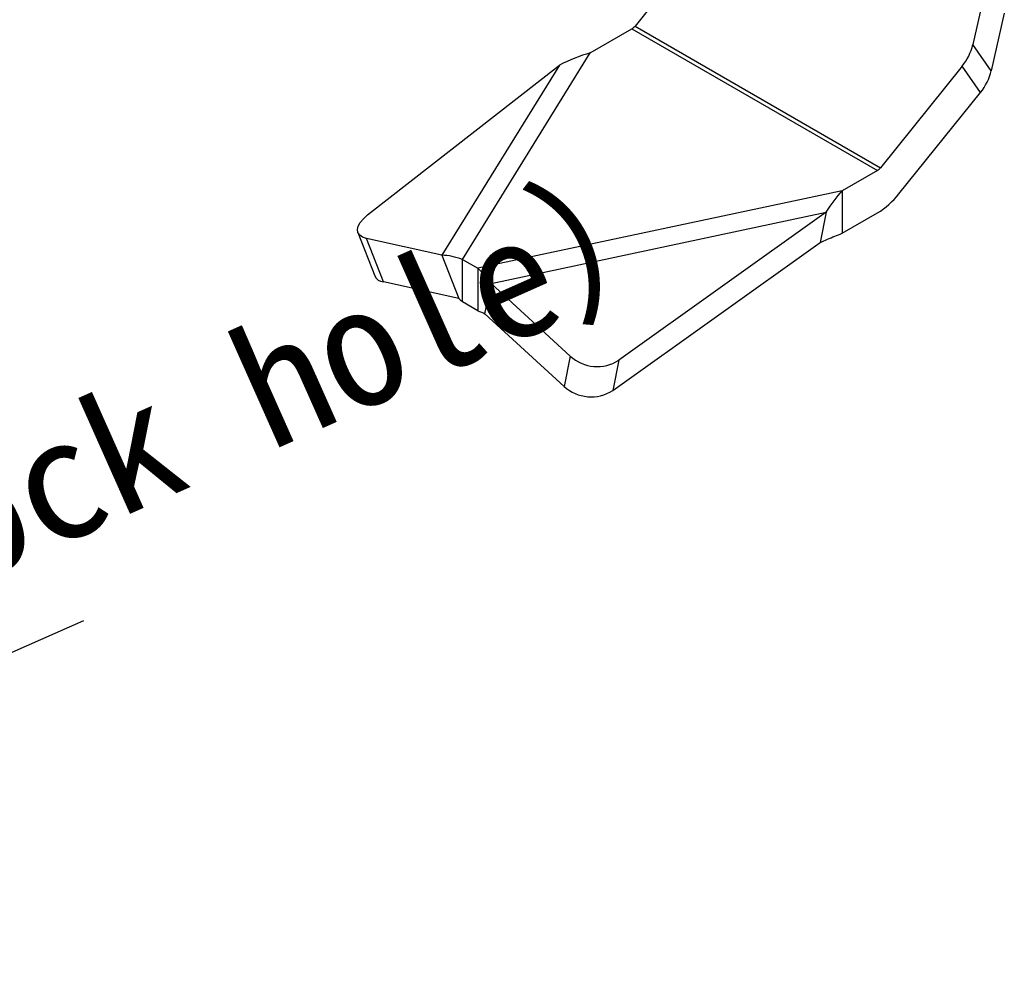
# Model space of a CAD drawing. Header units: millimetres. Extents: x 5820 to 6228, y 2147 to 2435.
# Tile 13 of 20: x 6051 to 6108, y 2293 to 2348. Entities that reach past the tile are written whole.
import ezdxf

# ---------------------------------------------------------------- set-up
doc = ezdxf.new("R2010")
doc.units = ezdxf.units.MM
doc.layers.add('1轮廓实线层', color=7, linetype='Continuous')
doc.layers.add('2细线层', color=3, linetype='Continuous')
doc.styles.add('SLDTEXTSTYLE1', font='txt')
doc.dimstyles.new('SLDDIMSTYLE2', dxfattribs={"dimtxt": 7, "dimasz": 8.16, "dimexe": 0, "dimexo": 0.0625, "dimgap": 1.75, "dimtad": 2, "dimdec": 0, "dimrnd": 1e-09, "dimzin": 4, "dimdsep": 46, "dimtxsty": 'SLDTEXTSTYLE1', "dimblk1": 'NONE', "dimsah": 1, "dimcen": 0, "dimadec": 0, "dimazin": 1, "dimtfac": 1, "dimtmove": 0, "dimatfit": 3, "dimldrblk": 'NONE', "dimfxl": 1, "dimfrac": 2, "dimtolj": 1, "dimtzin": 12, "dimarcsym": 0})

# ---------------------------------------------------------------- blocks, each defined once
blk = doc.blocks.new('*D19')
at = {"layer": '2细线层', "color": 0, "lineweight": -2, "ltscale": 2, "transparency": 16777216}
for p, q in [((6054.455, 2312.891), (5969.883, 2275.222)), ((5955.121, 2268.648), (5962.429, 2271.902))]:
    blk.add_line(p, q, dxfattribs=at)
at = {"layer": '2细线层', "color": 0, "ltscale": 2, "transparency": 16777216}
blk.add_solid([(5969.329, 2276.465), (5970.436, 2273.98), (5962.429, 2271.902)], dxfattribs=at)
at = {"layer": 'Defpoints', "color": 0, "ltscale": 2, "transparency": 16777216}
for p in [(5962.429, 2271.902), (5955.121, 2268.648)]:
    blk.add_point(p, dxfattribs=at)
at = {"layer": '2细线层', "color": 0, "ltscale": 2, "transparency": 16777216, "insert": (5981.235, 2292.901), "char_height": 7, "attachment_point": 1, "rotation": 24.008, "style": 'SLDTEXTSTYLE1'}
blk.add_mtext('\\A1;∅8挂锁孔（Padlock hole）', dxfattribs=at)
blk = doc.blocks.new('_None')

msp = doc.modelspace()

# ---------------------------------------------------------------- linework, layer by layer
at = {"layer": '1轮廓实线层', "linetype": 'Continuous', "lineweight": 25, "ltscale": 2}
for p, q in [((6090.943, 2353.018), (6086.241, 2347.168)), ((6106.459, 2349.42), (6105.708, 2346.107)), ((6107.52, 2347.911), (6106.769, 2344.598)), ((6083.666, 2345.627), (6086.064, 2347.011)), ((6086.064, 2347.011), (6100.206, 2338.847)), ((6086.241, 2347.168), (6100.383, 2339.004)), ((6106.769, 2344.598), (6105.708, 2346.107)), ((6076.298, 2333.718), (6083.666, 2345.627)), ((6070.83, 2336.28), (6081.893, 2344.912)), ((6081.893, 2344.912), (6075.119, 2333.962)), ((6105.085, 2344.854), (6100.383, 2339.004)), ((6106.146, 2343.345), (6105.085, 2344.854)), ((6101.443, 2337.495), (6106.146, 2343.345)), ((6100.206, 2338.847), (6098.174, 2337.674)), ((6098.174, 2337.674), (6077.18, 2333.209)), ((6098.174, 2337.674), (6098.174, 2335.224)), ((6077.948, 2332.334), (6097.259, 2336.441)), ((6097.259, 2336.441), (6085.315, 2327.905)), ((6097.259, 2336.441), (6096.905, 2334.695)), ((6098.174, 2335.224), (6100.206, 2336.397)), ((6070.276, 2335.269), (6071.242, 2332.767)), ((6071.742, 2332.423), (6070.776, 2334.924)), ((6075.119, 2333.962), (6070.776, 2334.924)), ((6084.96, 2326.159), (6096.905, 2334.695)), ((6075.119, 2333.962), (6076.085, 2331.461)), ((6076.298, 2333.718), (6077.18, 2333.209)), ((6076.298, 2331.268), (6076.298, 2333.718)), ((6077.18, 2333.209), (6077.18, 2330.759)), ((6076.085, 2331.461), (6071.742, 2332.423)), ((6077.594, 2330.587), (6077.948, 2332.334)), ((6082.507, 2328.146), (6077.948, 2332.334)), ((6077.18, 2330.759), (6076.298, 2331.268)), ((6082.152, 2326.4), (6077.594, 2330.587)), ((6082.507, 2328.146), (6082.152, 2326.4)), ((6085.315, 2327.905), (6084.96, 2326.159))]:
    msp.add_line(p, q, dxfattribs=at)
at = {"layer": '1轮廓实线层', "linetype": 'Continuous', "lineweight": 25, "ltscale": 2, "flags": 128}
msp.add_lwpolyline([(6070.776, 2334.924), (6070.546, 2335.001), (6070.378, 2335.116), (6070.277, 2335.265), (6070.248, 2335.441), (6070.292, 2335.639), (6070.407, 2335.85), (6070.589, 2336.066), (6070.83, 2336.28)], dxfattribs=at)
at = {"layer": '1轮廓实线层', "linetype": 'Continuous', "lineweight": 25, "ltscale": 4}
for centre, radius, start, end in [((6085.728, 2347.568), 0.651, 301.1059, 322.0213), ((6102.674, 2346.834), 3.12, 320.6145, 346.5276), ((6103.734, 2345.325), 3.12, 320.6145, 346.5276), ((6099.87, 2339.404), 0.651, 301.1059, 322.0213), ((6097.852, 2340.298), 4.556, 301.1059, 322.0213), ((6071.791, 2333.029), 0.609, 205.485, 265.3406), ((6084.068, 2329.86), 2.318, 227.655, 302.5289), ((6083.714, 2328.114), 2.318, 227.655, 302.5289)]:
    msp.add_arc(centre, radius, start, end, dxfattribs=at)
at = {"layer": '1轮廓实线层', "linetype": 'Continuous', "lineweight": 25, "ltscale": 2}
for points in [[(6083.666, 2345.627), (6083.066, 2345.456), (6082.467, 2345.219), (6081.893, 2344.912)], [(6097.259, 2336.441), (6097.571, 2336.906), (6097.872, 2337.323), (6098.174, 2337.674)], [(6076.298, 2333.718), (6075.895, 2333.867), (6075.495, 2333.948), (6075.119, 2333.962)], [(6077.948, 2332.334), (6077.698, 2332.68), (6077.44, 2332.977), (6077.18, 2333.209)], [(6076.085, 2331.461), (6076.152, 2331.414), (6076.225, 2331.349), (6076.298, 2331.268)], [(6077.18, 2330.759), (6077.319, 2330.717), (6077.457, 2330.658), (6077.594, 2330.587)]]:
    msp.add_open_spline(points, degree=3, dxfattribs=at)
msp.add_open_spline([(6096.905, 2334.695), (6097.044, 2334.757), (6097.184, 2334.818), (6097.323, 2334.878), (6097.465, 2334.939), (6097.607, 2334.999), (6097.749, 2335.056), (6097.89, 2335.114), (6098.032, 2335.17), (6098.174, 2335.224)], degree=3, knots=[0, 0, 0, 0, 0.000500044, 0.000500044, 0.000500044, 0.001009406, 0.001009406, 0.001009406, 0.001519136, 0.001519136, 0.001519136, 0.001519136], dxfattribs=at)

# ---------------------------------------------------------------- dimensions: what is measured, and where the dimension line sits
at = {"layer": '2细线层', "ltscale": 2}
dim = msp.add_diameter_dim_2p(p1=(5955.121, 2268.648), p2=(5962.429, 2271.902), text='<>挂锁孔（Padlock hole）', dimstyle='SLDDIMSTYLE2', dxfattribs=at)
dim.commit()
dim.dimension.update_dxf_attribs({"geometry": '*D19', "text_midpoint": (6019.391, 2297.273), "dimtype": 163})

doc.saveas('drawing.dxf')
